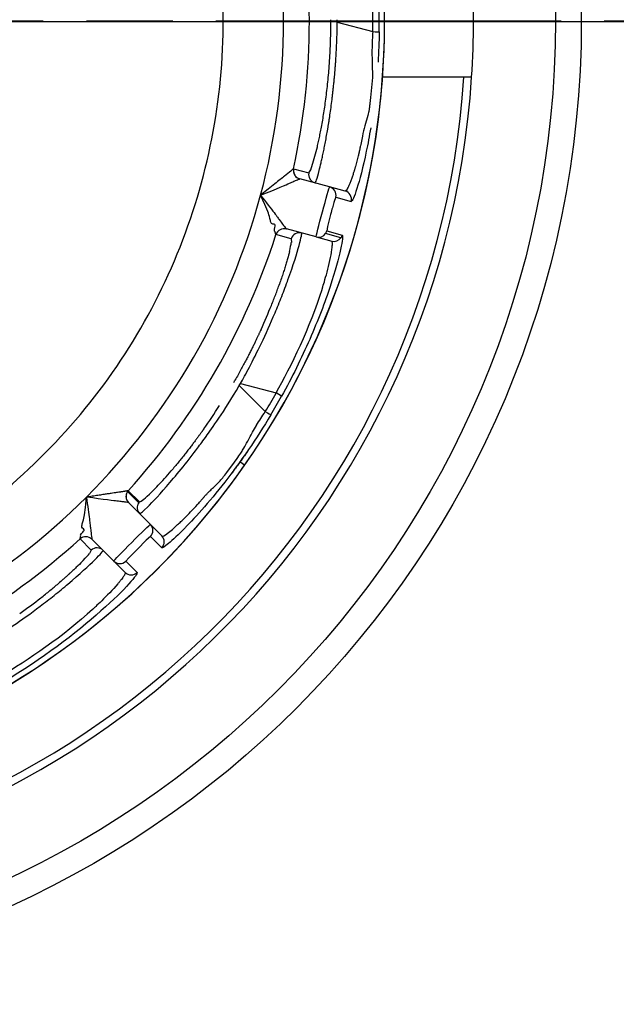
# Model space of a CAD drawing. Extents: x 0 to 283, y 0 to 196.
# Tile 24 of 31: x 232.26 to 235.72, y 109.42 to 115.12. Entities that reach past the tile are written whole.
import ezdxf

# ---------------------------------------------------------------- set-up
doc = ezdxf.new("R2010")
doc.units = 0
doc.linetypes.add('CENTER', pattern=[12, 8, -1, 2, -1])
doc.layers.get('DEFPOINTS').update_dxf_attribs({"linetype": 'CONTINUOUS'})
for name, color, linetype in [('CTR', 7, 'CENTER'), ('DIM', 7, 'CONTINUOUS'), ('TANGENT EDGES', 7, 'CONTINUOUS'), ('VISIBLE', 255, 'CONTINUOUS')]:
    doc.layers.add(name, color=color, linetype=linetype)
doc.styles.add('SANSSERIF', font='sanss___.ttf')
doc.dimstyles.new('ISO-25$0', dxfattribs={"dimtxt": 2.5, "dimasz": 2.5, "dimexe": 1.25, "dimexo": 1, "dimgap": 0.6, "dimtad": 1, "dimdec": 1, "dimzin": 9, "dimdsep": 46, "dimtxsty": 'SANSSERIF', "dimcen": 0.75, "dimadec": 1, "dimazin": 0, "dimtfac": 1, "dimtdec": 1, "dimtmove": 0, "dimatfit": 3, "dimfxl": 1, "dimarcsym": 0})
doc.dimstyles.new('ISO-25$3', dxfattribs={"dimtxt": 2.5, "dimasz": 2.5, "dimexe": 1.25, "dimexo": 1, "dimgap": 0.6, "dimtad": 1, "dimtih": 1, "dimtoh": 1, "dimdec": 1, "dimzin": 9, "dimdsep": 46, "dimtxsty": 'SANSSERIF', "dimcen": 0.75, "dimadec": 1, "dimazin": 0, "dimtfac": 1, "dimtdec": 1, "dimtofl": 0, "dimtmove": 0, "dimatfit": 3, "dimfxl": 1, "dimarcsym": 0})

# ---------------------------------------------------------------- blocks, each defined once
blk = doc.blocks.new('*D11')
at = {"layer": 'DEFPOINTS', "color": 0, "transparency": 16777216}
for p in [(229.8926, 115.1135), (242.5165, 97.1382), (242.5165, 83.9152)]:
    blk.add_point(p, dxfattribs=at)
at = {"layer": 'DIM', "color": 0, "lineweight": -2, "transparency": 16777216}
for p, q in [((229.8926, 113.1135), (229.8926, 81.4152)), ((242.5165, 95.1382), (242.5165, 81.4152)), ((234.8926, 83.9152), (237.5165, 83.9152)), ((242.5165, 83.9152), (266.5626, 83.9152))]:
    blk.add_line(p, q, dxfattribs=at)
at = {"layer": 'DIM', "color": 0, "transparency": 16777216}
for points in [[(234.8926, 84.7485), (234.8926, 83.0819), (229.8926, 83.9152)], [(237.5165, 84.7485), (237.5165, 83.0819), (242.5165, 83.9152)]]:
    blk.add_solid(points, dxfattribs=at)
at = {"layer": 'DIM', "color": 0, "transparency": 16777216, "insert": (257.0395, 87.6906), "char_height": 5, "attachment_point": 5, "style": 'SANSSERIF'}
blk.add_mtext('25.25', dxfattribs=at)
blk = doc.blocks.new('*D15')
at = {"layer": 'DEFPOINTS', "color": 0, "transparency": 16777216}
for p in [(199.3921, 115.1091), (239.1908, 93.8131), (255.7127, 93.8131)]:
    blk.add_point(p, dxfattribs=at)
at = {"layer": 'DIM', "color": 0, "lineweight": -2, "transparency": 16777216}
for p, q in [((201.3921, 115.1091), (258.2127, 115.1091)), ((255.7127, 110.1091), (255.7127, 98.8131)), ((241.1908, 93.8131), (258.2127, 93.8131))]:
    blk.add_line(p, q, dxfattribs=at)
at = {"layer": 'DIM', "color": 0, "transparency": 16777216}
for points in [[(254.8794, 110.1091), (256.546, 110.1091), (255.7127, 115.1091)], [(254.8794, 98.8131), (256.546, 98.8131), (255.7127, 93.8131)]]:
    blk.add_solid(points, dxfattribs=at)
at = {"layer": 'DIM', "color": 0, "transparency": 16777216, "insert": (251.9338, 104.4611), "char_height": 5, "attachment_point": 5, "rotation": 90, "style": 'SANSSERIF'}
blk.add_mtext('42.6', dxfattribs=at)
blk = doc.blocks.new('*D61')
at = {"layer": 'DEFPOINTS', "color": 0, "transparency": 16777216}
for p in [(235.3628, 116.416), (224.4188, 113.8102)]:
    blk.add_point(p, dxfattribs=at)
at = {"layer": 'DIM', "color": 0, "lineweight": -2, "transparency": 16777216}
for p, q in [((247.85, 119.3892), (240.2269, 117.5741)), ((267.2393, 119.3892), (247.85, 119.3892)), ((224.4188, 113.8102), (235.3628, 116.416)), ((219.5548, 112.652), (214.6907, 111.4939))]:
    blk.add_line(p, q, dxfattribs=at)
at = {"layer": 'DIM', "color": 0, "transparency": 16777216}
for points in [[(240.0338, 118.3848), (240.4199, 116.7634), (235.3628, 116.416)], [(219.3617, 113.4627), (219.7478, 111.8413), (224.4188, 113.8102)]]:
    blk.add_solid(points, dxfattribs=at)
at = {"layer": 'DIM', "color": 0, "transparency": 16777216, "insert": (258.1447, 123.2024), "char_height": 5, "attachment_point": 5, "style": 'SANSSERIF'}
blk.add_mtext('∅22.5', dxfattribs=at)

msp = doc.modelspace()

# ---------------------------------------------------------------- linework, layer by layer
at = {"layer": 'CTR', "ltscale": 0.25}
msp.add_line((218.3983, 115.1121), (241.3847, 115.1121), dxfattribs=at)
at = {"layer": 'TANGENT EDGES'}
for p, q in [((234.1016, 115.1048), (234.1016, 115.119)), ((234.1016, 115.1048), (234.3075, 115.0497)), ((234.3757, 115.1119), (234.3758, 115.1119)), ((233.8485, 114.2559), (233.8487, 114.2559)), ((233.8487, 114.2559), (233.9368, 114.2323)), ((233.9477, 114.2499), (233.9647, 114.3007)), ((233.8844, 114.197), (233.8846, 114.1971)), ((234.0929, 114.0904), (234.1826, 114.0669)), ((233.8068, 113.9074), (233.807, 113.9073)), ((234.1232, 113.8566), (234.0336, 113.8806)), ((234.0407, 113.8955), (234.1301, 113.871)), ((233.534, 113.0004), (233.541, 113.0126)), ((233.534, 113.0004), (233.6847, 112.8497)), ((233.541, 113.0126), (233.7469, 112.9575)), ((233.7787, 112.9385), (233.7469, 112.9575)), ((233.5646, 112.5395), (233.5378, 112.5583)), ((232.8866, 112.3868), (232.9511, 112.3223)), ((232.8921, 112.3227), (232.8919, 112.3228)), ((232.6799, 112.1108), (232.68, 112.1106)), ((233.0192, 112.1262), (233.0852, 112.061)), ((232.8765, 111.9836), (232.9417, 111.9176))]:
    msp.add_line(p, q, dxfattribs=at)
for centre, radius, start, end in [((229.8909, 115.1119), 4.4848, 0, 145), ((229.8909, 115.1119), 3.8992, 0, 15), ((229.8909, 115.1119), 4.0491, 347.7949, 12.2051), ((229.8909, 115.1119), 4.4848, 180, 325), ((229.8909, 115.1119), 4.4848, 325, 0), ((229.8909, 115.1119), 3.8992, 345, 360), ((229.8909, 115.1119), 4.1737, 359.9045, 0.0956), ((229.8909, 115.1119), 4.9555, 270, 356.2396), ((233.8973, 114.2453), 0.05, 167.7949, 180), ((233.8976, 114.2454), 0.05, 167.841, 254.9935), ((233.8973, 114.2453), 0.05, 180, 255), ((233.9857, 114.2218), 0.05, 180.0375, 254.9846), ((234.0444, 114.1025), 0.05, 346.025, 75), ((229.8909, 115.1119), 3.8992, 315, 345), ((234.134, 114.0785), 0.05, 346.6289, 74.9597), ((233.7938, 113.8592), 0.05, 75, 162.1871), ((233.794, 113.859), 0.05, 75, 162.2136), ((233.8822, 113.8354), 0.05, 75.001, 162.2539), ((233.9926, 113.9093), 0.05, 255.0004, 324.9996), ((232.9272, 112.3582), 0.05, 137.7949, 225), ((232.9275, 112.3581), 0.05, 145, 224.9998), ((229.8909, 115.1119), 3.8992, 285, 315), ((232.9832, 112.1609), 0.05, 316.025, 45), ((232.6446, 112.0755), 0.05, 45, 132.1871), ((232.6447, 112.0753), 0.05, 45, 132.234), ((233.0488, 112.0953), 0.05, 316.6289, 44.9599), ((232.7092, 112.0108), 0.05, 45.0011, 132.2336), ((232.8418, 112.0195), 0.05, 225, 313.9748)]:
    msp.add_arc(centre, radius, start, end, dxfattribs=at)
for centre, major_axis, ratio, start_param, end_param in [((230.2372, 115.1119), (0, 4.2143), 0.965926, 4.697627, 4.727151), ((234.2945, 115.0499), (0.05, -0.0005), 0.002646, -1.309003, -0.033994), ((234.1818, 115.212), (-0.209, -1.0385), 0.023047, -0.0011, 0.193622), ((230.1908, 114.9387), (2.1072, 3.6497), 0.965926, 4.697627, 4.727151), ((233.674, 112.8571), (0.0427, -0.026), 0.015547, -1.308973, -0.033514)]:
    msp.add_ellipse(centre, major_axis=major_axis, ratio=ratio, start_param=start_param, end_param=end_param, dxfattribs=at)
for points in [[(234.3445, 115.0495), (234.3437, 114.99), (234.3414, 114.9311), (234.3378, 114.8734)], [(233.1243, 112.0861), (233.1019, 112.0673), (233.0882, 112.0587), (233.0852, 112.061)]]:
    msp.add_open_spline(points, degree=3, dxfattribs=at)
for points, knots in [([(233.9861, 114.3829), (233.9872, 114.3878), (233.9884, 114.3928), (233.9895, 114.3979), (233.9918, 114.4077), (233.994, 114.4178), (233.9963, 114.4284), (233.9985, 114.439), (234.0008, 114.45), (234.0031, 114.4614), (234.0054, 114.4729), (234.0076, 114.4847), (234.0099, 114.497)], [0.3741378, 0.3741378, 0.3741378, 0.3741378, 0.3928571, 0.3928571, 0.3928571, 0.4285714, 0.4285714, 0.4285714, 0.4642857, 0.4642857, 0.4642857, 0.5, 0.5, 0.5, 0.5]), ([(234.2953, 114.493), (234.2874, 114.445), (234.2789, 114.3994), (234.2305, 114.1689), (234.1929, 114.0658), (234.1826, 114.0669)], [0.3867966, 0.3867966, 0.3867966, 0.3867966, 0.5, 0.5, 1, 1, 1, 1]), ([(234.2475, 114.4454), (234.2447, 114.4312), (234.242, 114.4181), (234.2395, 114.4059), (234.2382, 114.3997), (234.237, 114.3939), (234.2358, 114.3882), (234.2353, 114.3854), (234.2347, 114.3826), (234.2341, 114.3799), (234.2335, 114.3771), (234.233, 114.3745), (234.2324, 114.3719), (234.2318, 114.3693), (234.2313, 114.3667), (234.2308, 114.3642), (234.2302, 114.3617), (234.2297, 114.3592), (234.2291, 114.3568), (234.2289, 114.3556), (234.2286, 114.3544), (234.2283, 114.3533), (234.2281, 114.3521), (234.2278, 114.3509), (234.2276, 114.3498), (234.2273, 114.3486), (234.227, 114.3475), (234.2268, 114.3464), (234.2265, 114.3452), (234.2263, 114.3441), (234.226, 114.343), (234.2255, 114.3408), (234.225, 114.3387), (234.2245, 114.3366), (234.224, 114.3344), (234.2235, 114.3324), (234.223, 114.3304), (234.2217, 114.3251), (234.2203, 114.3198), (234.219, 114.3146), (234.2177, 114.3093), (234.2163, 114.3042), (234.215, 114.2991), (234.2136, 114.294), (234.2123, 114.289), (234.2109, 114.284), (234.2096, 114.279), (234.2082, 114.2742), (234.2069, 114.2693), (234.2062, 114.2669), (234.2055, 114.2646), (234.2048, 114.2622), (234.2041, 114.2598), (234.2034, 114.2575), (234.2028, 114.2551), (234.2021, 114.2528), (234.2014, 114.2505), (234.2007, 114.2482), (234.2, 114.246), (234.1994, 114.2437), (234.1987, 114.2415), (234.1973, 114.237), (234.1959, 114.2326), (234.1946, 114.2283), (234.1934, 114.2247), (234.1923, 114.2211), (234.1911, 114.2174), (234.1899, 114.2138), (234.1887, 114.2102), (234.1874, 114.2067), (234.1862, 114.2031), (234.185, 114.1996), (234.1837, 114.1961), (234.1825, 114.1926), (234.1812, 114.1892), (234.1799, 114.1859), (234.1787, 114.1825), (234.1774, 114.1792), (234.1762, 114.176), (234.1749, 114.1728), (234.1736, 114.1697), (234.1724, 114.1667), (234.1699, 114.1607), (234.1674, 114.1551), (234.1651, 114.1501), (234.1627, 114.1451), (234.1604, 114.1407), (234.1582, 114.1371), (234.1538, 114.13), (234.15, 114.126), (234.147, 114.1268)], [0.5, 0.5, 0.5, 0.5, 0.5357143, 0.5357143, 0.5357143, 0.5535714, 0.5535714, 0.5535714, 0.5625, 0.5625, 0.5625, 0.5714286, 0.5714286, 0.5714286, 0.5803571, 0.5803571, 0.5803571, 0.5892857, 0.5892857, 0.5892857, 0.59375, 0.59375, 0.59375, 0.5982143, 0.5982143, 0.5982143, 0.6026786, 0.6026786, 0.6026786, 0.6071429, 0.6071429, 0.6071429, 0.6160714, 0.6160714, 0.6160714, 0.625, 0.625, 0.625, 0.6428571, 0.6428571, 0.6428571, 0.6607143, 0.6607143, 0.6607143, 0.6785714, 0.6785714, 0.6785714, 0.6964286, 0.6964286, 0.6964286, 0.7053571, 0.7053571, 0.7053571, 0.7142857, 0.7142857, 0.7142857, 0.7232143, 0.7232143, 0.7232143, 0.7321429, 0.7321429, 0.7321429, 0.75, 0.75, 0.75, 0.7678571, 0.7678571, 0.7678571, 0.7857143, 0.7857143, 0.7857143, 0.8035714, 0.8035714, 0.8035714, 0.8214286, 0.8214286, 0.8214286, 0.8392857, 0.8392857, 0.8392857, 0.8571429, 0.8571429, 0.8571429, 0.8928571, 0.8928571, 0.8928571, 0.9285714, 0.9285714, 0.9285714, 0.9999908, 0.9999908, 0.9999908, 0.9999908]), ([(233.541, 113.0126), (233.5682, 113.0605), (233.6116, 113.14), (233.6875, 113.299), (233.7145, 113.3585), (233.7543, 113.4524), (233.7674, 113.4845), (233.7863, 113.5328), (233.7925, 113.5489), (233.8046, 113.5809), (233.8122, 113.6016), (233.8779, 113.7851), (233.8999, 113.8824), (233.8951, 113.8837)], [0, 0, 0, 0, 0.25, 0.25, 0.375, 0.375, 0.4375, 0.4375, 0.46875, 0.46875, 0.5, 0.5, 1, 1, 1, 1]), ([(233.7469, 112.9575), (233.8339, 113.1078), (233.9468, 113.3453), (234.0154, 113.5638), (234.0139, 113.5593), (234.0149, 113.5622), (234.0154, 113.5639), (234.0173, 113.5699), (234.0188, 113.575), (234.0243, 113.593), (234.0291, 113.609), (234.0449, 113.6652), (234.0577, 113.7145), (234.0666, 113.7633), (234.0668, 113.7642), (234.0678, 113.7702), (234.0693, 113.7788), (234.0704, 113.7865), (234.0722, 113.8005), (234.073, 113.8082), (234.0734, 113.816), (234.0735, 113.8194), (234.0735, 113.8235), (234.0735, 113.8253), (234.0731, 113.8298), (234.0727, 113.8319), (234.0713, 113.8362), (234.0701, 113.8368), (234.0693, 113.837)], [-1, -1, -1, -1, -0.5, -0.5, -0.484375, -0.484375, -0.46875, -0.46875, -0.4375, -0.4375, -0.375, -0.375, -0.25, -0.25, -0.234375, -0.234375, -0.21875, -0.1875, -0.1875, -0.125, -0.125, -0.109375, -0.109375, -0.09375, -0.09375, -0.0625, -0.0625, 0, 0, 0, 0]), ([(233.4855, 112.4875), (233.392, 112.364), (233.2996, 112.2587), (233.2263, 112.1832), (233.2238, 112.1806), (233.2213, 112.1781)], [-0.9214368, -0.9214368, -0.9214368, -0.9214368, -0.5, -0.5, -0.4846904, -0.4846904, -0.4846904, -0.4846904]), ([(233.2519, 112.2691), (233.2641, 112.2817), (233.2792, 112.298), (233.2943, 112.3148), (233.3025, 112.324), (233.3118, 112.3346), (233.3158, 112.3392), (233.3259, 112.3508), (233.3298, 112.3553), (233.3308, 112.3565)], [-0.6250001, -0.6250001, -0.6250001, -0.6250001, -0.5625, -0.5625, -0.546875, -0.546875, -0.53125, -0.53125, -0.5000011, -0.5000011, -0.5000011, -0.5000011]), ([(233.1767, 112.1952), (233.1825, 112.2005), (233.1829, 112.2009), (233.1892, 112.2067), (233.1923, 112.2097), (233.2018, 112.2187), (233.2081, 112.2249), (233.2271, 112.2436), (233.2397, 112.2564), (233.2519, 112.2691)], [-0.7500001, -0.7500001, -0.7500001, -0.7500001, -0.734375, -0.734375, -0.71875, -0.71875, -0.6875, -0.6875, -0.6250001, -0.6250001, -0.6250001, -0.6250001]), ([(232.0023, 111.4688), (232.0498, 111.4966), (232.1271, 111.5438), (232.2724, 111.6436), (232.3255, 111.6816), (232.4069, 111.7431), (232.4343, 111.7643), (232.4749, 111.7966), (232.4883, 111.8074), (232.5147, 111.8291), (232.5317, 111.8433), (232.6804, 111.9693), (232.7481, 112.0426), (232.7445, 112.0461)], [0, 0, 0, 0, 0.25, 0.25, 0.375, 0.375, 0.4375, 0.4375, 0.46875, 0.46875, 0.5, 0.5, 1, 1, 1, 1]), ([(232.8721, 111.9186), (232.8727, 111.918), (232.8734, 111.9169), (232.8724, 111.9124), (232.8718, 111.9105), (232.8698, 111.9064), (232.869, 111.9048), (232.8669, 111.9013), (232.8651, 111.8983), (232.8608, 111.8918), (232.8563, 111.8855), (232.8477, 111.8743), (232.8429, 111.8682), (232.8374, 111.8615), (232.8335, 111.8568), (232.8329, 111.8561), (232.8007, 111.8183), (232.765, 111.782), (232.7232, 111.7412), (232.7111, 111.7298), (232.6973, 111.7169), (232.6934, 111.7133), (232.6888, 111.7091), (232.6875, 111.7078), (232.6852, 111.7058), (232.6887, 111.709), (232.5201, 111.554), (232.3036, 111.4047), (232.153, 111.3181)], [0, 0, 0, 0, 0.0625, 0.0625, 0.09375, 0.09375, 0.109375, 0.109375, 0.125, 0.125, 0.1875, 0.1875, 0.21875, 0.234375, 0.234375, 0.25, 0.25, 0.375, 0.375, 0.4375, 0.4375, 0.46875, 0.46875, 0.484375, 0.484375, 0.5, 0.5, 1, 1, 1, 1]), ([(232.9417, 111.9176), (232.9479, 111.9094), (232.8779, 111.8254), (232.5867, 111.5651), (232.3875, 111.4147), (232.1711, 111.2857)], [-1, -1, -1, -1, -0.5, -0.5, 0, 0, 0, 0])]:
    msp.add_open_spline(points, degree=3, knots=knots, dxfattribs=at)
at = {"layer": 'VISIBLE'}
for p, q in [((234.304, 114.8671), (234.3054, 114.7838)), ((234.3054, 114.7838), (234.2988, 114.7062)), ((234.8357, 114.7869), (234.364, 114.7869)), ((234.8684, 114.7869), (234.8357, 114.7869)), ((234.8803, 114.7869), (234.8684, 114.7869)), ((234.2795, 114.5651), (234.262, 114.5046)), ((233.9647, 114.3007), (233.9861, 114.3829)), ((233.9368, 114.2323), (233.9477, 114.2499)), ((234.0574, 114.1508), (233.8846, 114.1971)), ((233.8846, 114.1971), (233.8846, 114.1971)), ((233.8846, 114.1971), (233.8846, 114.1971)), ((233.3159, 114.1781), (233.3159, 114.178)), ((233.7014, 114.1378), (233.6572, 114.1027)), ((233.7394, 114.1679), (233.7014, 114.1378)), ((234.147, 114.1268), (234.0574, 114.1508)), ((233.682, 114.0485), (233.6572, 114.1027)), ((234.147, 114.1268), (234.147, 114.1268)), ((234.0623, 113.9901), (234.0453, 113.922)), ((233.7274, 113.9357), (233.7211, 113.9396)), ((233.7352, 113.9344), (233.7274, 113.9357)), ((233.7378, 113.9054), (233.7406, 113.9163)), ((233.7388, 113.8944), (233.7378, 113.9054)), ((233.9797, 113.861), (233.807, 113.9073)), ((234.0453, 113.922), (234.0405, 113.8954)), ((233.7408, 113.8915), (233.7388, 113.8944)), ((233.7423, 113.8885), (233.7408, 113.8915)), ((233.7463, 113.8744), (233.7423, 113.8885)), ((233.7463, 113.8744), (233.7465, 113.8743)), ((233.8346, 113.8506), (233.7465, 113.8743)), ((233.8346, 113.8506), (233.8355, 113.8295)), ((233.9797, 113.861), (234.0693, 113.837)), ((233.4615, 112.4978), (233.5054, 112.5566)), ((232.8905, 112.3917), (232.8902, 112.3917)), ((232.8905, 112.3917), (232.955, 112.3272)), ((232.6424, 112.2954), (232.6444, 112.3146)), ((232.6444, 112.3146), (232.648, 112.3547)), ((233.0186, 112.1963), (232.8921, 112.3227)), ((232.9732, 112.2699), (233.0136, 112.3088)), ((232.9566, 112.2582), (232.9732, 112.2699)), ((233.0842, 112.1307), (233.0186, 112.1963)), ((232.6145, 112.1336), (232.6192, 112.1436)), ((232.6192, 112.1436), (232.627, 112.1516)), ((232.6253, 112.175), (232.6218, 112.1815)), ((232.6314, 112.17), (232.6253, 112.175)), ((232.611, 112.1125), (232.6146, 112.1267)), ((232.6756, 112.0478), (232.6111, 112.1123)), ((232.6148, 112.1301), (232.6145, 112.1336)), ((232.6146, 112.1267), (232.6148, 112.1301)), ((232.68, 112.1106), (232.8065, 111.9842)), ((232.9948, 112.1046), (232.9434, 112.0537)), ((233.0192, 112.1262), (232.9948, 112.1046)), ((233.0842, 112.1307), (233.0842, 112.1307)), ((232.6756, 112.0478), (232.6658, 112.029)), ((232.9434, 112.0537), (232.8941, 112.0038)), ((232.8065, 111.9842), (232.8721, 111.9186)), ((232.8941, 112.0038), (232.8765, 111.9836))]:
    msp.add_line(p, q, dxfattribs=at)
for radius in [5.625, 5.475]:
    msp.add_circle((229.8908, 115.1131), radius, dxfattribs=at)
for centre, radius, start, end in [((229.8909, 115.1119), 4.485, 0, 180), ((229.8994, 115.1126), 3.5415, 358.7364, 10.0136), ((229.8909, 115.1119), 5, 356.2731, 3.7269), ((229.8829, 115.1119), 4.4621, 359.9999, 0.7959), ((229.8909, 115.1119), 4.485, 180, 0), ((229.8817, 115.112), 4.4632, 359.1969, 359.9984), ((229.8994, 115.1109), 3.5415, 347.4864, 358.7636), ((229.8909, 115.1119), 5, 270, 356.2731), ((229.899, 115.1092), 3.5415, 336.2364, 347.5136), ((233.9855, 114.2217), 0.0498, 167.6532, 179.9401), ((234.134, 114.0785), 0.05, 74.9597, 74.9999), ((229.8909, 115.1119), 4.0491, 317.7949, 342.2051), ((233.9918, 113.9097), 0.051, 325.181, 343.7885), ((234.0847, 113.884), 0.0473, 324.5706, 344.0006), ((229.8983, 115.1077), 3.5415, 324.9864, 336.2636), ((229.8974, 115.1063), 3.5415, 313.7364, 325.0136), ((229.8909, 115.1119), 4.1737, 329.9045, 330.0956), ((229.8827, 115.1167), 4.4635, 329.199, 330.7904), ((229.8961, 115.1052), 3.5415, 302.4864, 313.7636), ((232.9275, 112.3581), 0.05, 137.7863, 145), ((232.992, 112.2936), 0.05, 145.0067, 224.9987), ((232.9918, 112.2937), 0.0497, 137.6838, 144.9731), ((229.8909, 115.1119), 4.0491, 287.7949, 312.2051), ((233.0488, 112.0953), 0.05, 44.9599, 44.9999), ((232.9074, 111.9538), 0.0499, 224.9497, 270.0512)]:
    msp.add_arc(centre, radius, start, end, dxfattribs=at)
for centre, major_axis, ratio, start_param, end_param in [((234.7164, 115.0392), (-0.0769, -1.0245), 0.397758, -1.551128, -1.45955), ((234.9329, 115.0159), (-0.0993, -0.9561), 0.650999, -1.440633, -1.347314), ((234.3706, 115.0659), (-0.1195, -0.9597), 0.030048, -1.18294, -1.098821), ((234.9359, 114.7064), (-0.6236, -0.5825), 0.543023, -0.73996, -0.646327), ((234.18, 115.2208), (-0.2075, -1.0473), 0.024533, 0.192907, 0.378271), ((234.0863, 113.8741), (0.0421, 0.0153), 0.843373, 4.016928, 5.407253), ((233.4914, 112.9033), (0.3425, 0.9466), 0.043389, -0.381732, -0.192908), ((233.4225, 113.0484), (0.3889, 0.7858), 0.114498, -0.808968, -0.758541), ((233.4189, 113.0826), (0.3839, 0.7423), 0.133705, -0.962803, -0.859634), ((233.426, 113.0776), (0.3795, 0.7462), 0.125762, -0.860083, -0.808097), ((233.3907, 113.092), (0.4017, 0.7412), 0.161988, -1.16458, -0.958963), ((233.3544, 113.1138), (-0.4381, -0.7419), 0.20425, 1.182049, 1.378483), ((233.498, 113.1025), (-0.5454, -0.7642), 0.085523, 0.565198, 0.765422), ((233.5412, 113.0845), (-0.5842, -0.7519), 0.058779, 0.371684, 0.567779), ((233.6093, 113.1036), (-0.6543, -0.7757), 0.043182, 0.187689, 0.375487), ((233.6795, 113.1146), (-0.7245, -0.7874), 0.035378, 0.001485, 0.187021), ((231.9048, 111.3989), (0.77, 0.6485), 0.043389, -0.381732, -0.192908), ((232.9155, 111.9288), (0.0335, 0.0106), 0.669284, 4.264862, 5.37399), ((231.9176, 111.5591), (0.7297, 0.4861), 0.114498, -0.808968, -0.758541), ((231.9316, 111.5904), (0.7036, 0.4509), 0.133705, -0.962803, -0.859634), ((231.9352, 111.5826), (0.7018, 0.4565), 0.125762, -0.860083, -0.808097), ((231.9119, 111.6127), (0.7184, 0.441), 0.161988, -1.16458, -0.958963)]:
    msp.add_ellipse(centre, major_axis=major_axis, ratio=ratio, start_param=start_param, end_param=end_param, dxfattribs=at)
for points, knots in [([(234.0099, 114.497), (234.0124, 114.5101), (234.0148, 114.5236), (234.0172, 114.5374), (234.0195, 114.5513), (234.0219, 114.5655), (234.0242, 114.58), (234.0264, 114.5945), (234.0287, 114.6094), (234.0308, 114.6247), (234.033, 114.6399), (234.0351, 114.6555), (234.0371, 114.6715), (234.0392, 114.6874), (234.0411, 114.7038), (234.043, 114.7204), (234.0449, 114.7371), (234.0466, 114.7541), (234.0483, 114.7714), (234.05, 114.7888), (234.0516, 114.8065), (234.053, 114.8246), (234.0541, 114.8377), (234.0551, 114.8509), (234.056, 114.864), (234.0565, 114.8706), (234.0569, 114.8772), (234.0574, 114.8839), (234.0578, 114.8905), (234.0582, 114.8971), (234.0586, 114.9037), (234.0594, 114.917), (234.0601, 114.9303), (234.0607, 114.9436), (234.0613, 114.9569), (234.0619, 114.9703), (234.0624, 114.9837), (234.0628, 114.997), (234.0632, 115.0105), (234.0636, 115.0239), (234.0639, 115.0374), (234.0641, 115.0508), (234.0643, 115.0643), (234.0645, 115.0778), (234.0646, 115.0914), (234.0646, 115.1049)], [0.5, 0.5, 0.5, 0.5, 0.5357143, 0.5357143, 0.5357143, 0.5714286, 0.5714286, 0.5714286, 0.6071429, 0.6071429, 0.6071429, 0.6428571, 0.6428571, 0.6428571, 0.6785714, 0.6785714, 0.6785714, 0.7142857, 0.7142857, 0.7142857, 0.75, 0.75, 0.75, 0.7857143, 0.7857143, 0.7857143, 0.8035714, 0.8035714, 0.8035714, 0.8214286, 0.8214286, 0.8214286, 0.8571429, 0.8571429, 0.8571429, 0.8928571, 0.8928571, 0.8928571, 0.9285714, 0.9285714, 0.9285714, 0.9642857, 0.9642857, 0.9642857, 1, 1, 1, 1]), ([(234.0399, 114.448), (234.0421, 114.4602), (234.0443, 114.4728), (234.0465, 114.4857), (234.0476, 114.4922), (234.0486, 114.4987), (234.0497, 114.5054), (234.0508, 114.512), (234.0519, 114.5187), (234.0529, 114.5255), (234.054, 114.5323), (234.0551, 114.5392), (234.0561, 114.5462), (234.0572, 114.5531), (234.0582, 114.5602), (234.0592, 114.5673), (234.0613, 114.5815), (234.0634, 114.596), (234.0653, 114.6108), (234.0673, 114.6256), (234.0693, 114.6407), (234.0712, 114.656), (234.0722, 114.6637), (234.0731, 114.6714), (234.074, 114.6792), (234.075, 114.687), (234.0759, 114.6949), (234.0768, 114.7028), (234.0777, 114.7107), (234.0786, 114.7187), (234.0794, 114.7267), (234.0799, 114.7307), (234.0803, 114.7347), (234.0807, 114.7387), (234.0811, 114.7428), (234.0816, 114.7468), (234.082, 114.7509), (234.0822, 114.7532), (234.0825, 114.7555), (234.0827, 114.7579), (234.0829, 114.7604), (234.0832, 114.7628), (234.0834, 114.7654), (234.0837, 114.7679), (234.0839, 114.7705), (234.0842, 114.7732), (234.0844, 114.7759), (234.0847, 114.7786), (234.085, 114.7814), (234.0855, 114.787), (234.086, 114.7929), (234.0866, 114.799), (234.0871, 114.8052), (234.0877, 114.8116), (234.0882, 114.8183), (234.0888, 114.825), (234.0893, 114.832), (234.0899, 114.8392), (234.0905, 114.8464), (234.091, 114.854), (234.0916, 114.8618), (234.0922, 114.8696), (234.0927, 114.8777), (234.0933, 114.8861), (234.0938, 114.8944), (234.0944, 114.9031), (234.0949, 114.9121), (234.0954, 114.921), (234.096, 114.9303), (234.0965, 114.9398), (234.097, 114.9493), (234.0975, 114.9592), (234.0979, 114.9693), (234.0988, 114.9895), (234.0996, 115.011), (234.1003, 115.0336), (234.1009, 115.0562), (234.1014, 115.0799), (234.1016, 115.1048)], [0.5, 0.5, 0.5, 0.5, 0.5357143, 0.5357143, 0.5357143, 0.5535714, 0.5535714, 0.5535714, 0.5714286, 0.5714286, 0.5714286, 0.5892857, 0.5892857, 0.5892857, 0.6071429, 0.6071429, 0.6071429, 0.6428571, 0.6428571, 0.6428571, 0.6785714, 0.6785714, 0.6785714, 0.6964286, 0.6964286, 0.6964286, 0.7142857, 0.7142857, 0.7142857, 0.7321429, 0.7321429, 0.7321429, 0.7410714, 0.7410714, 0.7410714, 0.75, 0.75, 0.75, 0.7589286, 0.7589286, 0.7589286, 0.7678571, 0.7678571, 0.7678571, 0.7767857, 0.7767857, 0.7767857, 0.7857143, 0.7857143, 0.7857143, 0.8035714, 0.8035714, 0.8035714, 0.8214286, 0.8214286, 0.8214286, 0.8392857, 0.8392857, 0.8392857, 0.8571429, 0.8571429, 0.8571429, 0.875, 0.875, 0.875, 0.8928571, 0.8928571, 0.8928571, 0.9107143, 0.9107143, 0.9107143, 0.9285714, 0.9285714, 0.9285714, 0.9642857, 0.9642857, 0.9642857, 1, 1, 1, 1]), ([(234.2906, 114.6327), (234.2898, 114.6251), (234.2888, 114.6178), (234.2879, 114.6108), (234.2874, 114.6073), (234.2869, 114.6039), (234.2864, 114.6006), (234.2859, 114.5973), (234.2853, 114.5941), (234.2848, 114.591), (234.2843, 114.5879), (234.2837, 114.5848), (234.2831, 114.5819), (234.282, 114.576), (234.2808, 114.5704), (234.2795, 114.5651)], [0.3125, 0.3125, 0.3125, 0.3125, 0.33035714, 0.33035714, 0.33035714, 0.33928571, 0.33928571, 0.33928571, 0.34821429, 0.34821429, 0.34821429, 0.35714286, 0.35714286, 0.35714286, 0.375, 0.375, 0.375, 0.375]), ([(233.9967, 114.2456), (234.0001, 114.2588), (234.0038, 114.2738), (234.0077, 114.2905), (234.0096, 114.2988), (234.0116, 114.3076), (234.0137, 114.3168), (234.0157, 114.326), (234.0178, 114.3357), (234.0199, 114.3458), (234.0221, 114.3559), (234.0242, 114.3664), (234.0264, 114.3773), (234.0286, 114.3882), (234.0309, 114.3996), (234.0331, 114.4114), (234.0354, 114.4232), (234.0376, 114.4354), (234.0399, 114.448)], [0.25, 0.25, 0.25, 0.25, 0.3214286, 0.3214286, 0.3214286, 0.3571429, 0.3571429, 0.3571429, 0.3928571, 0.3928571, 0.3928571, 0.4285714, 0.4285714, 0.4285714, 0.4642857, 0.4642857, 0.4642857, 0.5, 0.5, 0.5, 0.5]), ([(233.8485, 114.2559), (233.847, 114.255), (233.8232, 114.2352), (233.7811, 114.2012), (233.7624, 114.1863), (233.7394, 114.1679)], [0, 0, 0, 0, 0.5, 0.5, 0.7491661, 0.7491661, 0.7491661, 0.7491661]), ([(233.6572, 114.1027), (233.7526, 114.141), (233.8119, 114.1665), (233.8231, 114.1714), (233.8377, 114.1777), (233.8523, 114.1841), (233.8589, 114.1868), (233.8755, 114.1939), (233.8827, 114.1967), (233.8844, 114.197)], [-1, -1, -1, -1, -0.5, -0.5, -0.375, -0.375, -0.25, -0.25, 0, 0, 0, 0]), ([(233.9797, 113.861), (233.978, 113.8615), (233.9957, 113.9308), (234.0363, 114.0825), (234.0556, 114.1512), (234.0574, 114.1508)], [-1, -1, -1, -1, -0.5, -0.5, 0, 0, 0, 0]), ([(233.6572, 114.1027), (233.689, 114.0622), (233.7173, 114.0252), (233.7442, 113.9899), (233.7509, 113.981), (233.7582, 113.9714), (233.7602, 113.9688), (233.7632, 113.9647), (233.7604, 113.9686), (233.7837, 113.9371), (233.7887, 113.9299), (233.802, 113.9135), (233.8061, 113.9083), (233.8068, 113.9074)], [0, 0, 0, 0, 0.25, 0.25, 0.375, 0.375, 0.4375, 0.4375, 0.5, 0.5, 0.75, 0.75, 1, 1, 1, 1]), ([(234.082, 114.0597), (234.082, 114.0597), (234.082, 114.0596), (234.0764, 114.0414), (234.0709, 114.0225), (234.0623, 113.9901)], [0.2499715, 0.2499715, 0.2499715, 0.2499715, 0.25, 0.25, 0.5000049, 0.5000049, 0.5000049, 0.5000049]), ([(233.8246, 113.7763), (233.8215, 113.7636), (233.8177, 113.7493), (233.8133, 113.7336), (233.811, 113.7257), (233.8087, 113.7174), (233.8061, 113.7088), (233.8035, 113.7002), (233.8008, 113.6912), (233.7979, 113.6819), (233.7964, 113.6772), (233.7949, 113.6724), (233.7933, 113.6676), (233.7918, 113.6627), (233.7902, 113.6578), (233.7886, 113.6527), (233.7869, 113.6477), (233.7852, 113.6426), (233.7835, 113.6374), (233.7818, 113.6321), (233.78, 113.6268), (233.7782, 113.6215), (233.7745, 113.6107), (233.7707, 113.5996), (233.7667, 113.5881)], [0.25, 0.25, 0.25, 0.25, 0.3214286, 0.3214286, 0.3214286, 0.3571429, 0.3571429, 0.3571429, 0.3928571, 0.3928571, 0.3928571, 0.4107143, 0.4107143, 0.4107143, 0.4285714, 0.4285714, 0.4285714, 0.4464286, 0.4464286, 0.4464286, 0.4642857, 0.4642857, 0.4642857, 0.5, 0.5, 0.5, 0.5]), ([(233.6597, 113.3251), (233.6583, 113.322), (233.6567, 113.3185), (233.655, 113.3149), (233.6542, 113.313), (233.6533, 113.3111), (233.6524, 113.3091), (233.6514, 113.3072), (233.6505, 113.3051), (233.6495, 113.303), (233.6485, 113.3009), (233.6475, 113.2987), (233.6465, 113.2965), (233.6454, 113.2942), (233.6444, 113.2919), (233.6432, 113.2895), (233.641, 113.2848), (233.6386, 113.2797), (233.6361, 113.2744), (233.6336, 113.2691), (233.6309, 113.2635), (233.6281, 113.2576), (233.6253, 113.2518), (233.6223, 113.2456), (233.6192, 113.2392), (233.616, 113.2328), (233.6127, 113.2261), (233.6093, 113.2191), (233.6058, 113.2121), (233.6022, 113.2048), (233.5984, 113.1972), (233.5945, 113.1897), (233.5906, 113.1818), (233.5864, 113.1737), (233.5822, 113.1656), (233.5779, 113.1572), (233.5733, 113.1485), (233.5688, 113.1398), (233.564, 113.1308), (233.5591, 113.1216), (233.5541, 113.1123), (233.549, 113.1028), (233.5436, 113.093), (233.5329, 113.0734), (233.5214, 113.0528), (233.5089, 113.0311)], [0.75, 0.75, 0.75, 0.75, 0.7678571, 0.7678571, 0.7678571, 0.7767857, 0.7767857, 0.7767857, 0.7857143, 0.7857143, 0.7857143, 0.7946429, 0.7946429, 0.7946429, 0.8035714, 0.8035714, 0.8035714, 0.8214286, 0.8214286, 0.8214286, 0.8392857, 0.8392857, 0.8392857, 0.8571429, 0.8571429, 0.8571429, 0.875, 0.875, 0.875, 0.8928571, 0.8928571, 0.8928571, 0.9107143, 0.9107143, 0.9107143, 0.9285714, 0.9285714, 0.9285714, 0.9464286, 0.9464286, 0.9464286, 0.9642857, 0.9642857, 0.9642857, 1, 1, 1, 1]), ([(233.5906, 112.6933), (233.6015, 112.714), (233.6036, 112.7178), (233.6178, 112.7429), (233.6252, 112.7557), (233.6334, 112.7694), (233.6338, 112.77), (233.6341, 112.7706)], [-0.125, -0.125, -0.125, -0.125, -0.09375, -0.09375, -0.0625, -0.0625, -0.06098538, -0.06098538, -0.06098538, -0.06098538]), ([(233.3286, 112.7498), (233.3284, 112.7495), (233.3282, 112.7493), (233.328, 112.749), (233.3278, 112.7487), (233.3275, 112.7484), (233.3273, 112.748), (233.3271, 112.7477), (233.3268, 112.7473), (233.3265, 112.7469), (233.3262, 112.7465), (233.326, 112.7461), (233.3256, 112.7457), (233.3253, 112.7452), (233.325, 112.7448), (233.3247, 112.7443), (233.3243, 112.7438), (233.324, 112.7433), (233.3236, 112.7428), (233.3228, 112.7417), (233.322, 112.7406), (233.3211, 112.7393), (233.3202, 112.7381), (233.3193, 112.7367), (233.3182, 112.7353), (233.3172, 112.7339), (233.3161, 112.7323), (233.3149, 112.7307), (233.3138, 112.7291), (233.3125, 112.7274), (233.3113, 112.7256), (233.31, 112.7238), (233.3086, 112.7219), (233.3072, 112.7199), (233.3043, 112.716), (233.3012, 112.7117), (233.2978, 112.7071), (233.2961, 112.7047), (233.2943, 112.7023), (233.2925, 112.6998), (233.2907, 112.6974), (233.2888, 112.6948), (233.2868, 112.6922), (233.2829, 112.6869), (233.2788, 112.6813), (233.2743, 112.6753), (233.2699, 112.6694), (233.2653, 112.6632), (233.2604, 112.6568), (233.2554, 112.6503), (233.2503, 112.6435), (233.2449, 112.6366), (233.2395, 112.6296), (233.2339, 112.6224), (233.2281, 112.6149), (233.2223, 112.6075), (233.2163, 112.5999), (233.2101, 112.5921), (233.2039, 112.5843), (233.1975, 112.5764), (233.1909, 112.5683), (233.1778, 112.5522), (233.1641, 112.5356), (233.15, 112.5191)], [0.25, 0.25, 0.25, 0.25, 0.2544643, 0.2544643, 0.2544643, 0.2589286, 0.2589286, 0.2589286, 0.2633929, 0.2633929, 0.2633929, 0.2678571, 0.2678571, 0.2678571, 0.2723214, 0.2723214, 0.2723214, 0.2767857, 0.2767857, 0.2767857, 0.2857143, 0.2857143, 0.2857143, 0.2946429, 0.2946429, 0.2946429, 0.3035714, 0.3035714, 0.3035714, 0.3125, 0.3125, 0.3125, 0.3214286, 0.3214286, 0.3214286, 0.3392857, 0.3392857, 0.3392857, 0.3482143, 0.3482143, 0.3482143, 0.3571429, 0.3571429, 0.3571429, 0.375, 0.375, 0.375, 0.3928571, 0.3928571, 0.3928571, 0.4107143, 0.4107143, 0.4107143, 0.4285714, 0.4285714, 0.4285714, 0.4464286, 0.4464286, 0.4464286, 0.4642857, 0.4642857, 0.4642857, 0.5, 0.5, 0.5, 0.5]), ([(233.1529, 112.4634), (233.181, 112.4967), (233.2113, 112.534), (233.259, 112.5951), (233.2834, 112.6269), (233.3083, 112.6603), (233.325, 112.6829), (233.3377, 112.7004), (233.3418, 112.7061)], [0.5, 0.5, 0.5, 0.5, 0.625, 0.625, 0.6875, 0.71875, 0.71875, 0.75, 0.75, 0.75, 0.75]), ([(233.5054, 112.5566), (233.5095, 112.5622), (233.5244, 112.5828), (233.5393, 112.6041), (233.5453, 112.6132), (233.5499, 112.6205)], [-0.25000002, -0.25000002, -0.25000002, -0.25000002, -0.21875, -0.21875, -0.18750002, -0.18750002, -0.18750002, -0.18750002]), ([(232.8902, 112.3918), (232.8901, 112.3917), (232.8898, 112.3917), (232.8894, 112.3916), (232.8891, 112.3915), (232.8886, 112.3915), (232.888, 112.3913), (232.8877, 112.3913), (232.8874, 112.3912), (232.8871, 112.3912), (232.8867, 112.3911), (232.8864, 112.391), (232.886, 112.391), (232.8856, 112.3909), (232.8852, 112.3908), (232.8848, 112.3907), (232.8843, 112.3906), (232.8839, 112.3906), (232.8834, 112.3905), (232.8829, 112.3904), (232.8824, 112.3903), (232.8819, 112.3902), (232.8816, 112.3901), (232.8814, 112.3901), (232.8811, 112.39), (232.8808, 112.39), (232.8805, 112.3899), (232.8802, 112.3899), (232.8801, 112.3898), (232.88, 112.3898), (232.8798, 112.3898), (232.8797, 112.3897), (232.8795, 112.3897), (232.8794, 112.3897), (232.8791, 112.3896), (232.8788, 112.3896), (232.8785, 112.3895), (232.8782, 112.3895), (232.8778, 112.3894), (232.8775, 112.3893), (232.8772, 112.3893), (232.8769, 112.3892), (232.8766, 112.3891), (232.8759, 112.389), (232.8752, 112.3889), (232.8745, 112.3887), (232.8738, 112.3886), (232.8731, 112.3885), (232.8724, 112.3883), (232.872, 112.3883), (232.8716, 112.3882), (232.8711, 112.3881), (232.8707, 112.388), (232.8702, 112.3879), (232.8696, 112.3878), (232.8685, 112.3876), (232.8673, 112.3874), (232.8658, 112.3872), (232.8643, 112.3869), (232.8626, 112.3867), (232.8606, 112.3864), (232.8587, 112.3861), (232.8565, 112.3857), (232.854, 112.3854), (232.8527, 112.3852), (232.8514, 112.385), (232.85, 112.3848), (232.8486, 112.3845), (232.8471, 112.3843), (232.8456, 112.3841), (232.8424, 112.3836), (232.839, 112.3831), (232.8352, 112.3826), (232.8313, 112.382), (232.8271, 112.3814), (232.8225, 112.3807), (232.8184, 112.3801), (232.8137, 112.3794), (232.8084, 112.3786), (232.8031, 112.3778), (232.7972, 112.3769), (232.7906, 112.3759), (232.7841, 112.375), (232.7768, 112.3739), (232.769, 112.3727), (232.7611, 112.3715), (232.7525, 112.3702), (232.7434, 112.3688), (232.7342, 112.3674), (232.7244, 112.366), (232.7141, 112.3644), (232.709, 112.3637), (232.7037, 112.3629), (232.6983, 112.3621), (232.693, 112.3613), (232.6875, 112.3605), (232.6819, 112.3597), (232.6708, 112.358), (232.6594, 112.3564), (232.648, 112.3547)], [0, 0, 0, 0, 0.035714, 0.035714, 0.035714, 0.071429, 0.071429, 0.071429, 0.089286, 0.089286, 0.089286, 0.107143, 0.107143, 0.107143, 0.125, 0.125, 0.125, 0.142857, 0.142857, 0.142857, 0.160714, 0.160714, 0.160714, 0.169643, 0.169643, 0.169643, 0.178571, 0.178571, 0.178571, 0.183036, 0.183036, 0.183036, 0.1875, 0.1875, 0.1875, 0.196429, 0.196429, 0.196429, 0.205357, 0.205357, 0.205357, 0.214286, 0.214286, 0.214286, 0.232143, 0.232143, 0.232143, 0.25, 0.25, 0.25, 0.267857, 0.267857, 0.267857, 0.285714, 0.285714, 0.285714, 0.321429, 0.321429, 0.321429, 0.357143, 0.357143, 0.357143, 0.392857, 0.392857, 0.392857, 0.410714, 0.410714, 0.410714, 0.428571, 0.428571, 0.428571, 0.464286, 0.464286, 0.464286, 0.5, 0.5, 0.5, 0.571429, 0.571429, 0.571429, 0.642857, 0.642857, 0.642857, 0.714286, 0.714286, 0.714286, 0.785714, 0.785714, 0.785714, 0.857143, 0.857143, 0.857143, 0.892857, 0.892857, 0.892857, 0.928571, 0.928571, 0.928571, 1, 1, 1, 1]), ([(233.3308, 112.3565), (233.3313, 112.357), (233.3381, 112.3646), (233.3453, 112.3724), (233.3489, 112.3762), (233.3595, 112.3873), (233.3665, 112.3942), (233.3732, 112.4005)], [-0.50000114, -0.50000114, -0.50000114, -0.50000114, -0.484375, -0.484375, -0.46875, -0.46875, -0.43750002, -0.43750002, -0.43750002, -0.43750002]), ([(232.8919, 112.3228), (232.8903, 112.3234), (232.8827, 112.3245), (232.8647, 112.3268), (232.8577, 112.3276), (232.8418, 112.3295), (232.826, 112.3313), (232.8139, 112.3327), (232.7498, 112.3402), (232.648, 112.3547)], [0, 0, 0, 0, 0.25, 0.25, 0.375, 0.375, 0.5, 0.5, 1, 1, 1, 1]), ([(232.648, 112.3547), (232.6553, 112.3038), (232.6613, 112.2575), (232.667, 112.2135), (232.6683, 112.2025), (232.6698, 112.1905), (232.6702, 112.1873), (232.6709, 112.1822), (232.6703, 112.1869), (232.6748, 112.1481), (232.6755, 112.1394), (232.6788, 112.1185), (232.6798, 112.112), (232.6799, 112.1108)], [0, 0, 0, 0, 0.25, 0.25, 0.375, 0.375, 0.4375, 0.4375, 0.5, 0.5, 0.75, 0.75, 1, 1, 1, 1]), ([(232.8065, 111.9842), (232.8052, 111.9854), (232.8552, 112.0367), (232.9662, 112.1477), (233.0173, 112.1976), (233.0186, 112.1963)], [-1, -1, -1, -1, -0.5, -0.5, 0, 0, 0, 0]), ([(232.6298, 111.9883), (232.6207, 111.9789), (232.6103, 111.9684), (232.5986, 111.957), (232.5927, 111.9513), (232.5865, 111.9454), (232.58, 111.9392), (232.5735, 111.933), (232.5666, 111.9266), (232.5594, 111.92), (232.5558, 111.9166), (232.5521, 111.9133), (232.5483, 111.9098), (232.5446, 111.9064), (232.5407, 111.9029), (232.5368, 111.8994), (232.5329, 111.8958), (232.5288, 111.8922), (232.5247, 111.8886), (232.5206, 111.8849), (232.5164, 111.8812), (232.5122, 111.8775), (232.5036, 111.87), (232.4947, 111.8623), (232.4855, 111.8544)], [0.25, 0.25, 0.25, 0.25, 0.3214286, 0.3214286, 0.3214286, 0.3571429, 0.3571429, 0.3571429, 0.3928571, 0.3928571, 0.3928571, 0.4107143, 0.4107143, 0.4107143, 0.4285714, 0.4285714, 0.4285714, 0.4464286, 0.4464286, 0.4464286, 0.4642857, 0.4642857, 0.4642857, 0.5, 0.5, 0.5, 0.5])]:
    msp.add_open_spline(points, degree=3, knots=knots, dxfattribs=at)
for points in [[(234.0929, 114.0904), (234.0917, 114.0903), (234.0876, 114.0779), (234.082, 114.0597)], [(233.7027, 113.9989), (233.6986, 114.0101), (233.6895, 114.0322), (233.682, 114.0485)], [(233.7143, 113.9562), (233.7109, 113.9734), (233.7068, 113.9878), (233.7027, 113.9989)], [(233.7211, 113.9396), (233.718, 113.9428), (233.7159, 113.9479), (233.7143, 113.9562)], [(233.7406, 113.9163), (233.7428, 113.9252), (233.7438, 113.9337), (233.7352, 113.9344)], [(234.1301, 113.871), (234.1349, 113.869), (234.1321, 113.8398), (234.1209, 113.789)], [(234.1209, 113.789), (234.1096, 113.7375), (234.0896, 113.6639), (234.06, 113.5737)], [(234.06, 113.5737), (234.0302, 113.4831), (233.99, 113.3779), (233.9417, 113.2676)], [(233.9417, 113.2676), (233.8945, 113.1598), (233.8395, 113.0472), (233.7787, 112.9385)], [(233.3418, 112.7061), (233.3747, 112.7515), (233.4427, 112.8453), (233.534, 113.0004)], [(233.7167, 112.8311), (233.675, 112.7613), (233.6321, 112.6943), (233.5882, 112.6302)], [(233.6341, 112.7706), (233.6495, 112.796), (233.6664, 112.8223), (233.6847, 112.8497)], [(233.5499, 112.6205), (233.5591, 112.635), (233.5689, 112.6518), (233.5906, 112.6933)], [(233.5878, 112.6304), (233.5536, 112.5807), (233.519, 112.5328), (233.485, 112.4878)], [(233.5882, 112.6302), (233.5716, 112.6058), (233.5547, 112.5818), (233.5378, 112.5583)], [(233.5378, 112.5583), (233.5204, 112.5341), (233.503, 112.5105), (233.4855, 112.4875)], [(233.4181, 112.444), (233.4285, 112.4551), (233.4452, 112.4762), (233.4615, 112.4978)], [(233.0136, 112.3088), (233.0473, 112.343), (233.0968, 112.3968), (233.1529, 112.4634)], [(233.3732, 112.4005), (233.3866, 112.4132), (233.4073, 112.4325), (233.4181, 112.444)], [(232.6355, 112.2421), (232.6375, 112.2538), (232.6408, 112.2775), (232.6424, 112.2954)], [(232.6218, 112.1815), (232.6207, 112.1858), (232.6215, 112.1913), (232.6242, 112.1994)], [(232.6242, 112.1994), (232.6298, 112.2159), (232.6335, 112.2304), (232.6355, 112.2421)], [(233.0842, 112.1307), (233.0858, 112.1291), (233.0838, 112.1104), (233.1767, 112.1952)], [(232.627, 112.1516), (232.6334, 112.1582), (232.6386, 112.1651), (232.6314, 112.17)], [(233.2213, 112.1781), (233.1807, 112.1366), (233.1477, 112.1058), (233.1243, 112.0861)]]:
    msp.add_open_spline(points, degree=3, dxfattribs=at)

# ---------------------------------------------------------------- dimensions: what is measured, and where the dimension line sits
at = {"layer": 'DIM'}
dim = msp.add_diameter_dim_2p(p1=(224.4188, 113.8102), p2=(235.3628, 116.416), dimstyle='ISO-25$3', override={"dimscale": 2, "dimlfac": 2, "dimtofl": 1}, dxfattribs=at)
dim.commit()
dim.dimension.update_dxf_attribs({"geometry": '*D61', "text_midpoint": (247.85, 119.3892), "dimtype": 163})
dim = msp.add_linear_dim(base=(255.7127, 93.8131), p1=(199.3921, 115.1091), p2=(239.1908, 93.8131), angle=90, dimstyle='ISO-25$0', override={"dimscale": 2, "dimlfac": 2, "dimzin": 1}, dxfattribs=at)
dim.commit()
dim.dimension.update_dxf_attribs({"geometry": '*D15', "text_midpoint": (255.7127, 104.4611), "dimtype": 160})
dim = msp.add_linear_dim(base=(242.5165, 83.9152), p1=(229.8926, 115.1135), p2=(242.5165, 97.1382), dimstyle='ISO-25$0', override={"dimscale": 2, "dimdec": 2, "dimlfac": 2}, dxfattribs=at)
dim.commit()
dim.dimension.update_dxf_attribs({"geometry": '*D11', "text_midpoint": (257.0395, 87.6906)})

doc.saveas('drawing.dxf')
